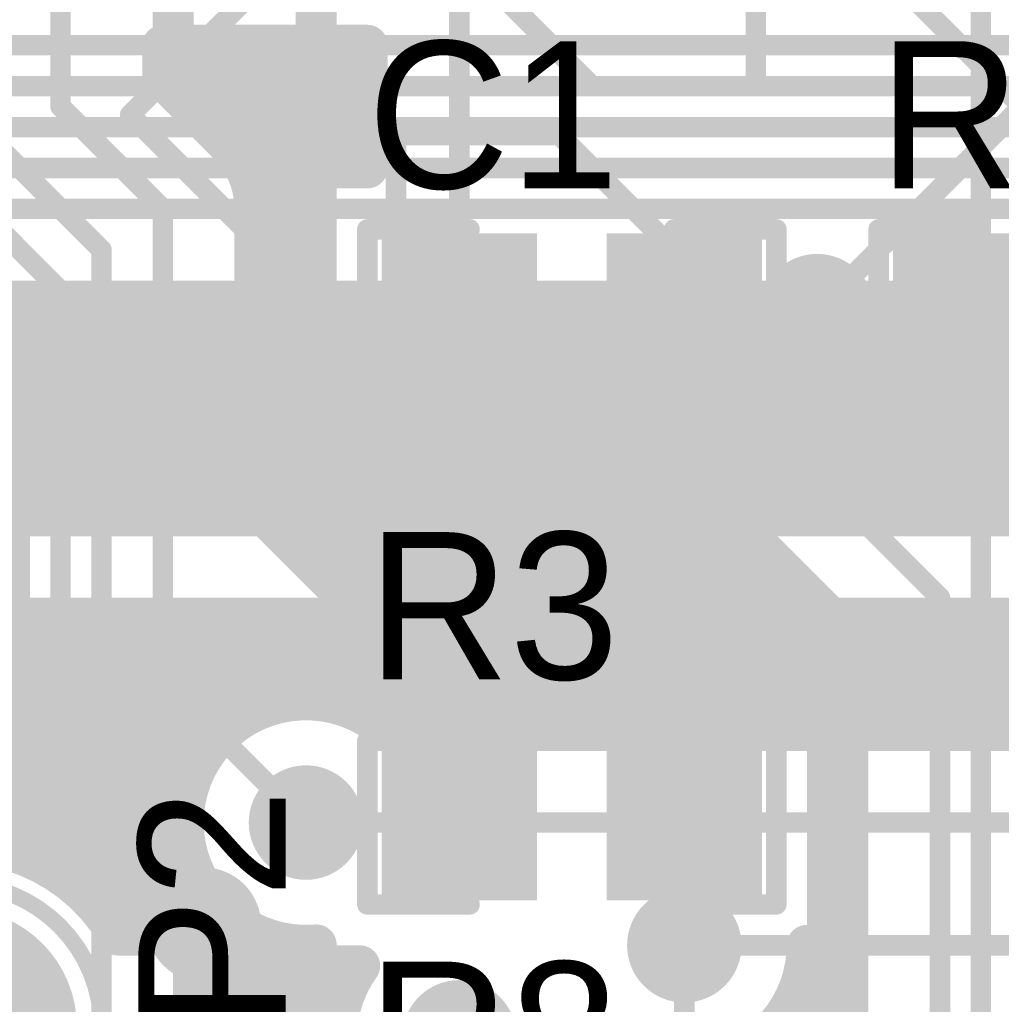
# Model space of a CAD drawing. Extents: x 9.47 to 11.2, y 3.36 to 4.75.
# Tile 37 of 50: x 10.41 to 10.66, y 3.89 to 4.13. Entities that reach past the tile are written whole.
import ezdxf

# ---------------------------------------------------------------- set-up
doc = ezdxf.new("R2010")
doc.units = 0
doc.layers.get('0').update_dxf_attribs({"linetype": 'CONTINUOUS'})
for name, color, linetype in [('BOTTOMLAYER', 5, 'CONTINUOUS'), ('BOTTOMOVERLAY', 54, 'CONTINUOUS'), ('BOTTOMSOLDER', 6, 'CONTINUOUS'), ('MULTILAYER', 9, 'CONTINUOUS'), ('TOPLAYER', 1, 'CONTINUOUS'), ('TOPOVERLAY', 2, 'CONTINUOUS'), ('TOPPASTE', 8, 'CONTINUOUS'), ('TOPSOLDER', 216, 'CONTINUOUS')]:
    doc.layers.add(name, color=color, linetype=linetype)

# ---------------------------------------------------------------- blocks, each defined once
blk = doc.blocks.new('0603C_1')
at = {"layer": 'TOPLAYER'}
for points in [[(-0.0125, 0.015), (-0.0425, 0.015), (-0.0125, -0.015), (-0.0425, -0.015)], [(0.0425, 0.015), (0.0125, 0.015), (0.0425, -0.015), (0.0125, -0.015)]]:
    blk.add_solid(points, dxfattribs=at)
at = {"layer": 'TOPOVERLAY', "const_width": 0.005}
for points in [[(-0.025, 0.02), (-0.05, 0.02)], [(-0.05, 0.02), (-0.05, -0.02)], [(0.05, 0.02), (0.025, 0.02)], [(0.05, 0.02), (0.05, -0.02)], [(-0.025, -0.02), (-0.05, -0.02)], [(0.05, -0.02), (0.025, -0.02)]]:
    blk.add_lwpolyline(points, dxfattribs=at)
at = {"layer": 'TOPOVERLAY', "const_width": 0.0025}
for points in [[(-0.05125, 0.02, 1), (-0.04875, 0.02, 1)], [(-0.05125, 0.02, 1), (-0.04875, 0.02, 1)], [(-0.02625, 0.02, 1), (-0.02375, 0.02, 1)], [(0.02375, 0.02, 1), (0.02625, 0.02, 1)], [(0.04875, 0.02, 1), (0.05125, 0.02, 1)], [(0.04875, 0.02, 1), (0.05125, 0.02, 1)], [(-0.05125, -0.02, 1), (-0.04875, -0.02, 1)], [(-0.05125, -0.02, 1), (-0.04875, -0.02, 1)], [(-0.02625, -0.02, 1), (-0.02375, -0.02, 1)], [(0.02375, -0.02, 1), (0.02625, -0.02, 1)], [(0.04875, -0.02, 1), (0.05125, -0.02, 1)], [(0.04875, -0.02, 1), (0.05125, -0.02, 1)]]:
    blk.add_lwpolyline(points, format="xyb", close=True, dxfattribs=at)
at = {"layer": 'TOPPASTE'}
for points in [[(-0.0125, 0.015), (-0.0425, 0.015), (-0.0125, -0.015), (-0.0425, -0.015)], [(0.0425, 0.015), (0.0125, 0.015), (0.0425, -0.015), (0.0125, -0.015)]]:
    blk.add_solid(points, dxfattribs=at)
at = {"layer": 'TOPSOLDER'}
for points in [[(-0.0085, 0.019), (-0.0465, 0.019), (-0.0085, -0.019), (-0.0465, -0.019)], [(0.0465, 0.019), (0.0085, 0.019), (0.0465, -0.019), (0.0085, -0.019)]]:
    blk.add_solid(points, dxfattribs=at)
blk = doc.blocks.new('0603R_17')
at = {"layer": 'TOPLAYER'}
for points in [[(-0.0125, 0.015), (-0.0425, 0.015), (-0.0125, -0.015), (-0.0425, -0.015)], [(0.0425, 0.015), (0.0125, 0.015), (0.0425, -0.015), (0.0125, -0.015)]]:
    blk.add_solid(points, dxfattribs=at)
at = {"layer": 'TOPOVERLAY', "const_width": 0.005}
for points in [[(-0.05, 0.02), (-0.05, -0.02)], [(-0.025, 0.02), (-0.05, 0.02)], [(0.05, 0.02), (0.025, 0.02)], [(0.05, 0.02), (0.05, -0.02)], [(-0.025, -0.02), (-0.05, -0.02)], [(0.05, -0.02), (0.025, -0.02)]]:
    blk.add_lwpolyline(points, dxfattribs=at)
at = {"layer": 'TOPOVERLAY', "const_width": 0.0025}
for points in [[(-0.05125, 0.02, 1), (-0.04875, 0.02, 1)], [(-0.05125, 0.02, 1), (-0.04875, 0.02, 1)], [(-0.02625, 0.02, 1), (-0.02375, 0.02, 1)], [(0.02375, 0.02, 1), (0.02625, 0.02, 1)], [(0.04875, 0.02, 1), (0.05125, 0.02, 1)], [(0.04875, 0.02, 1), (0.05125, 0.02, 1)], [(-0.05125, -0.02, 1), (-0.04875, -0.02, 1)], [(-0.05125, -0.02, 1), (-0.04875, -0.02, 1)], [(-0.02625, -0.02, 1), (-0.02375, -0.02, 1)], [(0.02375, -0.02, 1), (0.02625, -0.02, 1)], [(0.04875, -0.02, 1), (0.05125, -0.02, 1)], [(0.04875, -0.02, 1), (0.05125, -0.02, 1)]]:
    blk.add_lwpolyline(points, format="xyb", close=True, dxfattribs=at)
at = {"layer": 'TOPPASTE'}
for points in [[(-0.0125, 0.015), (-0.0425, 0.015), (-0.0125, -0.015), (-0.0425, -0.015)], [(0.0425, 0.015), (0.0125, 0.015), (0.0425, -0.015), (0.0125, -0.015)]]:
    blk.add_solid(points, dxfattribs=at)
at = {"layer": 'TOPSOLDER'}
for points in [[(-0.0085, 0.019), (-0.0465, 0.019), (-0.0085, -0.019), (-0.0465, -0.019)], [(0.0465, 0.019), (0.0085, 0.019), (0.0465, -0.019), (0.0085, -0.019)]]:
    blk.add_solid(points, dxfattribs=at)
blk = doc.blocks.new('0603R_30')
at = {"layer": 'TOPLAYER'}
for points in [[(-0.0125, 0.015), (-0.0425, 0.015), (-0.0125, -0.015), (-0.0425, -0.015)], [(0.0425, 0.015), (0.0125, 0.015), (0.0425, -0.015), (0.0125, -0.015)]]:
    blk.add_solid(points, dxfattribs=at)
at = {"layer": 'TOPOVERLAY', "const_width": 0.005}
for points in [[(-0.05, 0.02), (-0.05, -0.02)], [(-0.025, 0.02), (-0.05, 0.02)], [(0.05, 0.02), (0.025, 0.02)], [(0.05, 0.02), (0.05, -0.02)], [(-0.025, -0.02), (-0.05, -0.02)], [(0.05, -0.02), (0.025, -0.02)]]:
    blk.add_lwpolyline(points, dxfattribs=at)
at = {"layer": 'TOPOVERLAY', "const_width": 0.0025}
for points in [[(-0.05125, 0.02, 1), (-0.04875, 0.02, 1)], [(-0.05125, 0.02, 1), (-0.04875, 0.02, 1)], [(-0.02625, 0.02, 1), (-0.02375, 0.02, 1)], [(0.02375, 0.02, 1), (0.02625, 0.02, 1)], [(0.04875, 0.02, 1), (0.05125, 0.02, 1)], [(0.04875, 0.02, 1), (0.05125, 0.02, 1)], [(-0.05125, -0.02, 1), (-0.04875, -0.02, 1)], [(-0.05125, -0.02, 1), (-0.04875, -0.02, 1)], [(-0.02625, -0.02, 1), (-0.02375, -0.02, 1)], [(0.02375, -0.02, 1), (0.02625, -0.02, 1)], [(0.04875, -0.02, 1), (0.05125, -0.02, 1)], [(0.04875, -0.02, 1), (0.05125, -0.02, 1)]]:
    blk.add_lwpolyline(points, format="xyb", close=True, dxfattribs=at)
at = {"layer": 'TOPPASTE'}
for points in [[(-0.0125, 0.015), (-0.0425, 0.015), (-0.0125, -0.015), (-0.0425, -0.015)], [(0.0425, 0.015), (0.0125, 0.015), (0.0425, -0.015), (0.0125, -0.015)]]:
    blk.add_solid(points, dxfattribs=at)
at = {"layer": 'TOPSOLDER'}
for points in [[(-0.0085, 0.019), (-0.0465, 0.019), (-0.0085, -0.019), (-0.0465, -0.019)], [(0.0465, 0.019), (0.0085, 0.019), (0.0465, -0.019), (0.0085, -0.019)]]:
    blk.add_solid(points, dxfattribs=at)
blk = doc.blocks.new('TP_47')
at = {"layer": 'BOTTOMSOLDER', "const_width": 0.029}
blk.add_lwpolyline([(-0.0145, 0, 1), (0.0145, 0, 1)], format="xyb", close=True, dxfattribs=at)
at = {"layer": 'MULTILAYER', "const_width": 0.025}
blk.add_lwpolyline([(-0.0125, 0, 1), (0.0125, 0, 1)], format="xyb", close=True, dxfattribs=at)
at = {"layer": 'TOPOVERLAY'}
for points, const_width in [([(0.035, 0, 1), (-0.035, 0, 1)], 0.004), ([(-0.036, 0, 1), (-0.034, 0, 1)], 0.002), ([(0.034, 0, 1), (0.036, 0, 1)], 0.002)]:
    blk.add_lwpolyline(points, format="xyb", close=True, dxfattribs=dict(at, const_width=const_width))
at = {"layer": 'TOPSOLDER', "const_width": 0.029}
blk.add_lwpolyline([(-0.0145, 0, 1), (0.0145, 0, 1)], format="xyb", close=True, dxfattribs=at)

msp = doc.modelspace()

# ---------------------------------------------------------------- linework, layer by layer
at = {"layer": 'BOTTOMLAYER'}
for points, const_width in [([(10.285, 4.125), (10.92, 4.125)], 0.005), ([(10.305, 4.115), (10.93, 4.115)], 0.005), ([(10.32, 4.105), (10.94, 4.105)], 0.005), ([(10.335, 4.095), (10.95, 4.095)], 0.005), ([(10.35, 4.085), (10.965, 4.085)], 0.005), ([(10.3775, 4.0625), (10.965, 4.0625)], 0.01), ([(10.41, 4.01), (10.41, 4.0625)], 0.01), ([(10.42, 4.01), (10.42, 4.0625)], 0.01), ([(10.43, 4.01), (10.43, 4.0625)], 0.01), ([(10.44, 4.01), (10.44, 4.0625)], 0.01), ([(10.45, 4.01), (10.45, 4.0625)], 0.01), ([(10.46, 4.01), (10.46, 4.0625)], 0.01), ([(10.47, 4.01), (10.47, 4.0625)], 0.01), ([(10.48, 4.01), (10.48, 4.0625)], 0.01), ([(10.49, 4.01), (10.49, 4.0625)], 0.01), ([(10.5, 4.01), (10.5, 4.0625)], 0.01), ([(10.51, 4.01), (10.51, 4.0625)], 0.01), ([(10.52, 4.01), (10.52, 4.0625)], 0.01), ([(10.53, 4.01), (10.53, 4.0625)], 0.01), ([(10.54, 4.01), (10.54, 4.0625)], 0.01), ([(10.55, 4.01), (10.55, 4.0625)], 0.01), ([(10.56, 4.01), (10.56, 4.0625)], 0.01), ([(10.57, 4.01), (10.57, 4.0625)], 0.01), ([(10.58, 4.01), (10.58, 4.0625)], 0.01), ([(10.59, 4.01), (10.59, 4.0625)], 0.01), ([(10.6, 4.01), (10.6, 4.0625)], 0.01), ([(10.61, 4.01), (10.61, 4.0625)], 0.01), ([(10.62, 4.01), (10.62, 4.0625)], 0.01), ([(10.63, 4.01), (10.63, 4.0625)], 0.01), ([(10.64, 4.01), (10.64, 4.0625)], 0.01), ([(10.65, 4.01), (10.65, 4.0625)], 0.01), ([(10.66, 4.01), (10.66, 4.0625)], 0.01), ([(10.375, 4.06), (11.05, 4.06)], 0.01), ([(10.365, 4.05), (11.02, 4.05)], 0.01), ([(10.355, 4.04), (11.01, 4.04)], 0.01), ([(10.345, 4.03), (11.004174, 4.03)], 0.01), ([(10.335, 4.02), (11.00101, 4.02)], 0.01), ([(10.4, 4.01), (10.958417, 4.01)], 0.01), ([(10.4, 4.01), (10.958417, 4.01)], 0.01), ([(10.291678, 3.866322), (10.410355, 3.985)], 0.01), ([(10.41, 3.928875), (10.41, 3.984645)], 0.01), ([(10.410355, 3.985), (10.958417, 3.985)], 0.01), ([(10.42, 3.925311), (10.42, 3.985)], 0.01), ([(10.43, 3.918541), (10.43, 3.985)], 0.01), ([(10.44, 3.9075), (10.44, 3.985)], 0.01), ([(10.45, 3.9075), (10.45, 3.985)], 0.01), ([(10.46, 3.951583), (10.46, 3.985)], 0.01), ([(10.47, 3.960981), (10.47, 3.985)], 0.01), ([(10.48, 3.96458), (10.48, 3.985)], 0.01), ([(10.49, 3.96458), (10.49, 3.985)], 0.01), ([(10.5, 3.960981), (10.5, 3.985)], 0.01), ([(10.51, 3.9575), (10.51, 3.985)], 0.01), ([(10.52, 3.9575), (10.52, 3.985)], 0.01), ([(10.53, 3.9575), (10.53, 3.985)], 0.01), ([(10.54, 3.9575), (10.54, 3.985)], 0.01), ([(10.55, 3.9575), (10.55, 3.985)], 0.01), ([(10.56, 3.9575), (10.56, 3.985)], 0.01), ([(10.57, 3.9575), (10.57, 3.985)], 0.01), ([(10.58, 3.9575), (10.58, 3.985)], 0.01), ([(10.59, 3.9575), (10.59, 3.985)], 0.01), ([(10.6, 3.9575), (10.6, 3.985)], 0.01), ([(10.61, 3.9575), (10.61, 3.985)], 0.01), ([(10.62, 3.9575), (10.62, 3.985)], 0.01), ([(10.63, 3.9575), (10.63, 3.985)], 0.01), ([(10.64, 3.9575), (10.64, 3.985)], 0.01), ([(10.65, 3.9575), (10.65, 3.985)], 0.01), ([(10.66, 3.9575), (10.66, 3.985)], 0.01), ([(10.405355, 3.98), (10.98818, 3.98)], 0.01), ([(10.395355, 3.97), (10.97818, 3.97)], 0.01), ([(10.385355, 3.96), (10.468417, 3.96)], 0.01), ([(10.501583, 3.96), (10.96818, 3.96)], 0.01), ([(10.504843, 3.9575), (10.675, 3.9575)], 0.01), ([(10.375355, 3.95), (10.459019, 3.95)], 0.01), ([(10.365355, 3.94), (10.45542, 3.94)], 0.01), ([(10.485, 3.935), (10.675, 3.935)], 0.005), ([(10.4, 3.93), (10.45542, 3.93)], 0.01), ([(10.428284, 3.92), (10.459019, 3.92)], 0.01), ([(10.46, 3.9075), (10.46, 3.918417)], 0.01), ([(10.437417, 3.91), (10.468417, 3.91)], 0.01), ([(10.438971, 3.9075), (10.47301, 3.9075)], 0.01), ([(10.5775, 3.905), (10.67, 3.905)], 0.005)]:
    msp.add_lwpolyline(points, dxfattribs=dict(at, const_width=const_width))
for points, const_width in [([(10.4075, 4.0625, 1), (10.4125, 4.0625, 1)], 0.005), ([(10.4175, 4.0625, 1), (10.4225, 4.0625, 1)], 0.005), ([(10.4275, 4.0625, 1), (10.4325, 4.0625, 1)], 0.005), ([(10.4375, 4.0625, 1), (10.4425, 4.0625, 1)], 0.005), ([(10.4475, 4.0625, 1), (10.4525, 4.0625, 1)], 0.005), ([(10.4575, 4.0625, 1), (10.4625, 4.0625, 1)], 0.005), ([(10.4675, 4.0625, 1), (10.4725, 4.0625, 1)], 0.005), ([(10.4775, 4.0625, 1), (10.4825, 4.0625, 1)], 0.005), ([(10.4875, 4.0625, 1), (10.4925, 4.0625, 1)], 0.005), ([(10.4975, 4.0625, 1), (10.5025, 4.0625, 1)], 0.005), ([(10.5075, 4.0625, 1), (10.5125, 4.0625, 1)], 0.005), ([(10.5175, 4.0625, 1), (10.5225, 4.0625, 1)], 0.005), ([(10.5275, 4.0625, 1), (10.5325, 4.0625, 1)], 0.005), ([(10.5375, 4.0625, 1), (10.5425, 4.0625, 1)], 0.005), ([(10.5475, 4.0625, 1), (10.5525, 4.0625, 1)], 0.005), ([(10.5575, 4.0625, 1), (10.5625, 4.0625, 1)], 0.005), ([(10.5675, 4.0625, 1), (10.5725, 4.0625, 1)], 0.005), ([(10.5775, 4.0625, 1), (10.5825, 4.0625, 1)], 0.005), ([(10.5875, 4.0625, 1), (10.5925, 4.0625, 1)], 0.005), ([(10.5975, 4.0625, 1), (10.6025, 4.0625, 1)], 0.005), ([(10.6075, 4.0625, 1), (10.6125, 4.0625, 1)], 0.005), ([(10.6175, 4.0625, 1), (10.6225, 4.0625, 1)], 0.005), ([(10.6275, 4.0625, 1), (10.6325, 4.0625, 1)], 0.005), ([(10.6375, 4.0625, 1), (10.6425, 4.0625, 1)], 0.005), ([(10.6475, 4.0625, 1), (10.6525, 4.0625, 1)], 0.005), ([(10.6575, 4.0625, 1), (10.6625, 4.0625, 1)], 0.005), ([(10.4075, 4.01, 1), (10.4125, 4.01, 1)], 0.005), ([(10.4175, 4.01, 1), (10.4225, 4.01, 1)], 0.005), ([(10.4275, 4.01, 1), (10.4325, 4.01, 1)], 0.005), ([(10.4375, 4.01, 1), (10.4425, 4.01, 1)], 0.005), ([(10.4475, 4.01, 1), (10.4525, 4.01, 1)], 0.005), ([(10.4575, 4.01, 1), (10.4625, 4.01, 1)], 0.005), ([(10.4675, 4.01, 1), (10.4725, 4.01, 1)], 0.005), ([(10.4775, 4.01, 1), (10.4825, 4.01, 1)], 0.005), ([(10.4875, 4.01, 1), (10.4925, 4.01, 1)], 0.005), ([(10.4975, 4.01, 1), (10.5025, 4.01, 1)], 0.005), ([(10.5075, 4.01, 1), (10.5125, 4.01, 1)], 0.005), ([(10.5175, 4.01, 1), (10.5225, 4.01, 1)], 0.005), ([(10.5275, 4.01, 1), (10.5325, 4.01, 1)], 0.005), ([(10.5375, 4.01, 1), (10.5425, 4.01, 1)], 0.005), ([(10.5475, 4.01, 1), (10.5525, 4.01, 1)], 0.005), ([(10.5575, 4.01, 1), (10.5625, 4.01, 1)], 0.005), ([(10.5675, 4.01, 1), (10.5725, 4.01, 1)], 0.005), ([(10.5775, 4.01, 1), (10.5825, 4.01, 1)], 0.005), ([(10.5875, 4.01, 1), (10.5925, 4.01, 1)], 0.005), ([(10.5975, 4.01, 1), (10.6025, 4.01, 1)], 0.005), ([(10.6075, 4.01, 1), (10.6125, 4.01, 1)], 0.005), ([(10.6175, 4.01, 1), (10.6225, 4.01, 1)], 0.005), ([(10.6275, 4.01, 1), (10.6325, 4.01, 1)], 0.005), ([(10.6375, 4.01, 1), (10.6425, 4.01, 1)], 0.005), ([(10.6475, 4.01, 1), (10.6525, 4.01, 1)], 0.005), ([(10.6575, 4.01, 1), (10.6625, 4.01, 1)], 0.005), ([(10.4075, 3.984645, 1), (10.4125, 3.984645, 1)], 0.005), ([(10.407855, 3.985, 1), (10.412855, 3.985, 1)], 0.005), ([(10.407855, 3.985, 1), (10.412855, 3.985, 1)], 0.005), ([(10.4175, 3.985, 1), (10.4225, 3.985, 1)], 0.005), ([(10.4275, 3.985, 1), (10.4325, 3.985, 1)], 0.005), ([(10.4375, 3.985, 1), (10.4425, 3.985, 1)], 0.005), ([(10.4475, 3.985, 1), (10.4525, 3.985, 1)], 0.005), ([(10.4575, 3.985, 1), (10.4625, 3.985, 1)], 0.005), ([(10.4675, 3.985, 1), (10.4725, 3.985, 1)], 0.005), ([(10.4775, 3.985, 1), (10.4825, 3.985, 1)], 0.005), ([(10.4875, 3.985, 1), (10.4925, 3.985, 1)], 0.005), ([(10.4975, 3.985, 1), (10.5025, 3.985, 1)], 0.005), ([(10.5075, 3.985, 1), (10.5125, 3.985, 1)], 0.005), ([(10.5175, 3.985, 1), (10.5225, 3.985, 1)], 0.005), ([(10.5275, 3.985, 1), (10.5325, 3.985, 1)], 0.005), ([(10.5375, 3.985, 1), (10.5425, 3.985, 1)], 0.005), ([(10.5475, 3.985, 1), (10.5525, 3.985, 1)], 0.005), ([(10.5575, 3.985, 1), (10.5625, 3.985, 1)], 0.005), ([(10.5675, 3.985, 1), (10.5725, 3.985, 1)], 0.005), ([(10.5775, 3.985, 1), (10.5825, 3.985, 1)], 0.005), ([(10.5875, 3.985, 1), (10.5925, 3.985, 1)], 0.005), ([(10.5975, 3.985, 1), (10.6025, 3.985, 1)], 0.005), ([(10.6075, 3.985, 1), (10.6125, 3.985, 1)], 0.005), ([(10.6175, 3.985, 1), (10.6225, 3.985, 1)], 0.005), ([(10.6275, 3.985, 1), (10.6325, 3.985, 1)], 0.005), ([(10.6375, 3.985, 1), (10.6425, 3.985, 1)], 0.005), ([(10.6475, 3.985, 1), (10.6525, 3.985, 1)], 0.005), ([(10.6575, 3.985, 1), (10.6625, 3.985, 1)], 0.005), ([(10.4775, 3.96458, 1), (10.4825, 3.96458, 1)], 0.005), ([(10.4875, 3.96458, 1), (10.4925, 3.96458, 1)], 0.005), ([(10.465917, 3.96, 1), (10.470917, 3.96, 1)], 0.005), ([(10.4675, 3.960981, 1), (10.4725, 3.960981, 1)], 0.005), ([(10.4975, 3.960981, 1), (10.5025, 3.960981, 1)], 0.005), ([(10.499083, 3.96, 1), (10.504083, 3.96, 1)], 0.005), ([(10.502343, 3.9575, 1), (10.507343, 3.9575, 1)], 0.005), ([(10.502343, 3.9575, 1), (10.507343, 3.9575, 1)], 0.005), ([(10.5075, 3.9575, 1), (10.5125, 3.9575, 1)], 0.005), ([(10.5175, 3.9575, 1), (10.5225, 3.9575, 1)], 0.005), ([(10.5275, 3.9575, 1), (10.5325, 3.9575, 1)], 0.005), ([(10.5375, 3.9575, 1), (10.5425, 3.9575, 1)], 0.005), ([(10.5475, 3.9575, 1), (10.5525, 3.9575, 1)], 0.005), ([(10.5575, 3.9575, 1), (10.5625, 3.9575, 1)], 0.005), ([(10.5675, 3.9575, 1), (10.5725, 3.9575, 1)], 0.005), ([(10.5775, 3.9575, 1), (10.5825, 3.9575, 1)], 0.005), ([(10.5875, 3.9575, 1), (10.5925, 3.9575, 1)], 0.005), ([(10.5975, 3.9575, 1), (10.6025, 3.9575, 1)], 0.005), ([(10.6075, 3.9575, 1), (10.6125, 3.9575, 1)], 0.005), ([(10.6175, 3.9575, 1), (10.6225, 3.9575, 1)], 0.005), ([(10.6275, 3.9575, 1), (10.6325, 3.9575, 1)], 0.005), ([(10.6375, 3.9575, 1), (10.6425, 3.9575, 1)], 0.005), ([(10.6475, 3.9575, 1), (10.6525, 3.9575, 1)], 0.005), ([(10.6575, 3.9575, 1), (10.6625, 3.9575, 1)], 0.005), ([(10.456519, 3.95, 1), (10.461519, 3.95, 1)], 0.005), ([(10.4575, 3.951583, 1), (10.4625, 3.951583, 1)], 0.005), ([(10.45292, 3.94, 1), (10.45792, 3.94, 1)], 0.005), ([(10.48375, 3.935, 1), (10.48625, 3.935, 1)], 0.0025), ([(10.45292, 3.93, 1), (10.45792, 3.93, 1)], 0.005), ([(10.4075, 3.928875, 1), (10.4125, 3.928875, 1)], 0.005), ([(10.4175, 3.925311, 1), (10.4225, 3.925311, 1)], 0.005), ([(10.425784, 3.92, 1), (10.430784, 3.92, 1)], 0.005), ([(10.4275, 3.918541, 1), (10.4325, 3.918541, 1)], 0.005), ([(10.456519, 3.92, 1), (10.461519, 3.92, 1)], 0.005), ([(10.4575, 3.918417, 1), (10.4625, 3.918417, 1)], 0.005), ([(10.434917, 3.91, 1), (10.439917, 3.91, 1)], 0.005), ([(10.465917, 3.91, 1), (10.470917, 3.91, 1)], 0.005), ([(10.436471, 3.9075, 1), (10.441471, 3.9075, 1)], 0.005), ([(10.436471, 3.9075, 1), (10.441471, 3.9075, 1)], 0.005), ([(10.4375, 3.9075, 1), (10.4425, 3.9075, 1)], 0.005), ([(10.4475, 3.9075, 1), (10.4525, 3.9075, 1)], 0.005), ([(10.4575, 3.9075, 1), (10.4625, 3.9075, 1)], 0.005), ([(10.47051, 3.9075, 1), (10.47551, 3.9075, 1)], 0.005), ([(10.47051, 3.9075, 1), (10.47551, 3.9075, 1)], 0.005), ([(10.57625, 3.905, 1), (10.57875, 3.905, 1)], 0.0025)]:
    msp.add_lwpolyline(points, format="xyb", close=True, dxfattribs=dict(at, const_width=const_width))
at = {"layer": 'BOTTOMLAYER', "const_width": 0.01}
for points in [[(10.47301, 3.9075, -1.169332), (10.504843, 3.9575)], [(10.355, 3.885, -0.767327), (10.438971, 3.9075)]]:
    msp.add_lwpolyline(points, format="xyb", dxfattribs=at)
at = {"layer": 'BOTTOMOVERLAY', "const_width": 0.005}
for points in [[(10.442, 4.108), (10.502, 4.168)], [(10.502, 4.168), (10.555, 4.115)], [(10.607, 4.163), (10.66, 4.11)], [(10.595, 4.115), (10.595, 4.155)], [(10.555, 4.115), (10.595, 4.115)], [(10.6, 4.05), (10.66, 4.11)], [(10.442, 4.108), (10.495, 4.055)], [(10.507, 4.103), (10.547, 4.103)], [(10.507, 4.063), (10.507, 4.103)], [(10.547, 4.103), (10.6, 4.05)], [(10.402, 4.068), (10.455, 4.015)], [(10.507, 4.063), (10.56, 4.01)], [(10.65, 4.06), (10.7, 4.06)], [(10.65, 4.01), (10.65, 4.06)], [(10.495, 4.015), (10.495, 4.055)], [(10.455, 4.015), (10.495, 4.015)], [(10.56, 4.01), (10.65, 4.01)]]:
    msp.add_lwpolyline(points, dxfattribs=at)
at = {"layer": 'BOTTOMOVERLAY', "const_width": 0.0025}
for points in [[(10.55375, 4.115, 1), (10.55625, 4.115, 1)], [(10.55375, 4.115, 1), (10.55625, 4.115, 1)], [(10.59375, 4.115, 1), (10.59625, 4.115, 1)], [(10.59375, 4.115, 1), (10.59625, 4.115, 1)], [(10.44075, 4.108, 1), (10.44325, 4.108, 1)], [(10.44075, 4.108, 1), (10.44325, 4.108, 1)], [(10.50575, 4.103, 1), (10.50825, 4.103, 1)], [(10.50575, 4.103, 1), (10.50825, 4.103, 1)], [(10.54575, 4.103, 1), (10.54825, 4.103, 1)], [(10.54575, 4.103, 1), (10.54825, 4.103, 1)], [(10.50575, 4.063, 1), (10.50825, 4.063, 1)], [(10.50575, 4.063, 1), (10.50825, 4.063, 1)], [(10.64875, 4.06, 1), (10.65125, 4.06, 1)], [(10.64875, 4.06, 1), (10.65125, 4.06, 1)], [(10.49375, 4.055, 1), (10.49625, 4.055, 1)], [(10.49375, 4.055, 1), (10.49625, 4.055, 1)], [(10.59875, 4.05, 1), (10.60125, 4.05, 1)], [(10.59875, 4.05, 1), (10.60125, 4.05, 1)], [(10.45375, 4.015, 1), (10.45625, 4.015, 1)], [(10.45375, 4.015, 1), (10.45625, 4.015, 1)], [(10.49375, 4.015, 1), (10.49625, 4.015, 1)], [(10.49375, 4.015, 1), (10.49625, 4.015, 1)], [(10.55875, 4.01, 1), (10.56125, 4.01, 1)], [(10.55875, 4.01, 1), (10.56125, 4.01, 1)], [(10.64875, 4.01, 1), (10.65125, 4.01, 1)], [(10.64875, 4.01, 1), (10.65125, 4.01, 1)]]:
    msp.add_lwpolyline(points, format="xyb", close=True, dxfattribs=at)
at = {"layer": 'BOTTOMSOLDER', "const_width": 0.014}
for points in [[(10.603, 4.06, 1), (10.617, 4.06, 1)], [(10.473, 4.055, 1), (10.487, 4.055, 1)], [(10.473, 4.02, 1), (10.487, 4.02, 1)], [(10.478, 3.935, 1), (10.492, 3.935, 1)], [(10.453, 3.91, 1), (10.467, 3.91, 1)], [(10.5705, 3.905, 1), (10.5845, 3.905, 1)], [(10.5155, 3.8825, 1), (10.5295, 3.8825, 1)]]:
    msp.add_lwpolyline(points, format="xyb", close=True, dxfattribs=at)
at = {"layer": 'TOPLAYER'}
for points, const_width in [([(10.5225, 4.0375), (10.5225, 4.26)], 0.005), ([(10.65, 3.86), (10.65, 4.2575)], 0.005), ([(10.4875, 4.125), (10.4875, 4.195)], 0.01), ([(10.4875, 4.125), (10.4875, 4.195)], 0.01), ([(10.425, 4.11), (10.425, 4.185)], 0.005), ([(10.4525, 4.13), (10.4525, 4.16)], 0.01), ([(10.37, 4.14), (10.435, 4.075)], 0.005), ([(10.355, 4.135), (10.425, 4.065)], 0.005), ([(10.345, 4.130858), (10.415, 4.060858)], 0.005), ([(10.45, 4.125), (10.4875, 4.125)], 0.01), ([(10.45, 4.11682), (10.45, 4.125)], 0.01), ([(10.45, 4.11682), (10.45, 4.125)], 0.01), ([(10.46, 4.10682), (10.46, 4.125)], 0.01), ([(10.47, 4.095308), (10.47, 4.125)], 0.01), ([(10.48, 4.005), (10.48, 4.125)], 0.01), ([(10.4875, 4.125), (10.5, 4.125)], 0.01), ([(10.49, 4.095), (10.49, 4.125)], 0.01), ([(10.5, 4.095), (10.5, 4.125)], 0.01), ([(10.5, 4.095), (10.5, 4.125)], 0.01), ([(10.45, 4.12), (10.5, 4.12)], 0.01), ([(10.45, 4.11682), (10.465901, 4.100919)], 0.01), ([(10.45682, 4.11), (10.5, 4.11)], 0.01), ([(10.425, 4.11), (10.45, 4.085)], 0.005), ([(10.466771, 4.1), (10.5, 4.1)], 0.01), ([(10.4875, 4.095), (10.5, 4.095)], 0.01), ([(10.4875, 4.025), (10.4875, 4.095)], 0.01), ([(10.471937, 4.09), (10.4875, 4.09)], 0.01), ([(10.4725, 4.0125), (10.4725, 4.085)], 0.01), ([(10.45, 3.97), (10.45, 4.085)], 0.005), ([(10.4725, 4.08), (10.4875, 4.08)], 0.01), ([(10.435, 3.72), (10.435, 4.075)], 0.005), ([(10.4725, 4.07), (10.4875, 4.07)], 0.01), ([(10.425, 3.96), (10.425, 4.065)], 0.005), ([(10.4725, 4.06), (10.4875, 4.06)], 0.01), ([(10.415, 3.965), (10.415, 4.060858)], 0.005), ([(10.5775, 4.06), (10.61, 4.06)], 0.008), ([(10.4725, 4.05), (10.4875, 4.05)], 0.01), ([(10.4725, 4.04), (10.4875, 4.04)], 0.01), ([(10.5225, 4.0375), (10.53, 4.03)], 0.005), ([(10.4725, 4.03), (10.4875, 4.03)], 0.01), ([(10.53, 4.03), (10.6, 4.03)], 0.005), ([(10.6, 4.03), (10.64, 3.99)], 0.005), ([(10.4875, 4.025), (10.503792, 4.025)], 0.01), ([(10.49, 3.995), (10.49, 4.025)], 0.01), ([(10.5, 3.985), (10.5, 4.025)], 0.01), ([(10.506599, 4.021581), (10.514081, 4.014099)], 0.01), ([(10.4725, 4.02), (10.50818, 4.02)], 0.01), ([(10.51, 3.975), (10.51, 4.01818)], 0.01), ([(10.4725, 4.0125), (10.515, 3.97)], 0.01), ([(10.475, 4.01), (10.519692, 4.01)], 0.01), ([(10.52, 3.97), (10.52, 4.009844)], 0.01), ([(10.53, 4.0075), (10.59068, 4.0075)], 0.01), ([(10.53, 3.97), (10.53, 4.0075)], 0.01), ([(10.54, 3.97), (10.54, 4.0075)], 0.01), ([(10.55, 3.97), (10.55, 4.0075)], 0.01), ([(10.56, 3.97), (10.56, 4.0075)], 0.01), ([(10.57, 3.97), (10.57, 4.0075)], 0.01), ([(10.58, 3.97), (10.58, 4.0075)], 0.01), ([(10.59, 3.97), (10.59, 4.0075)], 0.01), ([(10.59068, 4.0075), (10.6175, 3.98068)], 0.01), ([(10.485, 4), (10.59818, 4)], 0.01), ([(10.6, 3.97), (10.6, 3.99818)], 0.01), ([(10.495, 3.99), (10.60818, 3.99)], 0.01), ([(10.61, 3.97), (10.61, 3.98818)], 0.01), ([(10.64, 3.845), (10.64, 3.99)], 0.005), ([(10.6175, 3.845), (10.6175, 3.98068)], 0.01), ([(10.505, 3.98), (10.6175, 3.98)], 0.01), ([(10.515, 3.97), (10.6125, 3.97)], 0.01), ([(10.515, 3.97), (10.5425, 3.97)], 0.01), ([(10.5425, 3.97), (10.5575, 3.97)], 0.01), ([(10.5425, 3.97), (10.5575, 3.97)], 0.01), ([(10.5575, 3.97), (10.6125, 3.97)], 0.01), ([(10.6125, 3.97), (10.6175, 3.97)], 0.01), ([(10.6125, 3.9), (10.6125, 3.97)], 0.01), ([(10.45, 3.97), (10.485, 3.935)], 0.005), ([(10.395, 3.945), (10.415, 3.965)], 0.005), ([(10.6125, 3.96), (10.6175, 3.96)], 0.01), ([(10.4, 3.935), (10.425, 3.96)], 0.005), ([(10.6125, 3.95), (10.6175, 3.95)], 0.01), ([(10.6125, 3.94), (10.6175, 3.94)], 0.01), ([(10.485, 3.935), (10.5225, 3.935)], 0.005), ([(10.5775, 3.835), (10.5775, 3.935)], 0.005), ([(10.6125, 3.93), (10.6175, 3.93)], 0.01), ([(10.4575, 3.72), (10.4575, 3.92301)], 0.01), ([(10.46, 3.6575), (10.46, 3.918417)], 0.01), ([(10.6125, 3.92), (10.6175, 3.92)], 0.01), ([(10.4575, 3.91), (10.468417, 3.91)], 0.01), ([(10.47, 3.6575), (10.47, 3.909019)], 0.01), ([(10.6125, 3.91), (10.6175, 3.91)], 0.01), ([(10.48, 3.6575), (10.48, 3.90542)], 0.01), ([(10.4875, 3.9), (10.4875, 3.905104)], 0.01), ([(10.4575, 3.9), (10.4875, 3.9)], 0.01), ([(10.4875, 3.9), (10.498133, 3.9)], 0.01), ([(10.4875, 3.9), (10.498133, 3.9)], 0.01), ([(10.49, 3.87), (10.49, 3.9)], 0.01), ([(10.60708, 3.9), (10.6125, 3.9)], 0.01), ([(10.60708, 3.9), (10.6125, 3.9)], 0.01), ([(10.61, 3.87), (10.61, 3.9)], 0.01), ([(10.6125, 3.9), (10.6175, 3.9)], 0.01), ([(10.4575, 3.89), (10.493453, 3.89)], 0.01), ([(10.603481, 3.89), (10.6175, 3.89)], 0.01)]:
    msp.add_lwpolyline(points, dxfattribs=dict(at, const_width=const_width))
for points, const_width in [([(10.45, 4.13, 1), (10.455, 4.13, 1)], 0.005), ([(10.4475, 4.125, 1), (10.4525, 4.125, 1)], 0.005), ([(10.4475, 4.125, 1), (10.4525, 4.125, 1)], 0.005), ([(10.4475, 4.125, 1), (10.4525, 4.125, 1)], 0.005), ([(10.4575, 4.125, 1), (10.4625, 4.125, 1)], 0.005), ([(10.4675, 4.125, 1), (10.4725, 4.125, 1)], 0.005), ([(10.4775, 4.125, 1), (10.4825, 4.125, 1)], 0.005), ([(10.485, 4.125, 1), (10.49, 4.125, 1)], 0.005), ([(10.485, 4.125, 1), (10.49, 4.125, 1)], 0.005), ([(10.485, 4.125, 1), (10.49, 4.125, 1)], 0.005), ([(10.485, 4.125, 1), (10.49, 4.125, 1)], 0.005), ([(10.4875, 4.125, 1), (10.4925, 4.125, 1)], 0.005), ([(10.4975, 4.125, 1), (10.5025, 4.125, 1)], 0.005), ([(10.4975, 4.125, 1), (10.5025, 4.125, 1)], 0.005), ([(10.4975, 4.125, 1), (10.5025, 4.125, 1)], 0.005), ([(10.4475, 4.12, 1), (10.4525, 4.12, 1)], 0.005), ([(10.4975, 4.12, 1), (10.5025, 4.12, 1)], 0.005), ([(10.4475, 4.11682, 1), (10.4525, 4.11682, 1)], 0.005), ([(10.4475, 4.11682, 1), (10.4525, 4.11682, 1)], 0.005), ([(10.4475, 4.11682, 1), (10.4525, 4.11682, 1)], 0.005), ([(10.45432, 4.11, 1), (10.45932, 4.11, 1)], 0.005), ([(10.4975, 4.11, 1), (10.5025, 4.11, 1)], 0.005), ([(10.42375, 4.11, 1), (10.42625, 4.11, 1)], 0.0025), ([(10.42375, 4.11, 1), (10.42625, 4.11, 1)], 0.0025), ([(10.4575, 4.10682, 1), (10.4625, 4.10682, 1)], 0.005), ([(10.463401, 4.100919, 1), (10.468401, 4.100919, 1)], 0.005), ([(10.46341, 4.10091, 1), (10.46841, 4.10091, 1)], 0.005), ([(10.463419, 4.100901, 1), (10.468419, 4.100901, 1)], 0.005), ([(10.46427, 4.1, 1), (10.469271, 4.1, 1)], 0.005), ([(10.4975, 4.1, 1), (10.5025, 4.1, 1)], 0.005), ([(10.4675, 4.095308, 1), (10.4725, 4.095308, 1)], 0.005), ([(10.485, 4.095, 1), (10.49, 4.095, 1)], 0.005), ([(10.485, 4.095, 1), (10.49, 4.095, 1)], 0.005), ([(10.4875, 4.095, 1), (10.4925, 4.095, 1)], 0.005), ([(10.4975, 4.095, 1), (10.5025, 4.095, 1)], 0.005), ([(10.4975, 4.095, 1), (10.5025, 4.095, 1)], 0.005), ([(10.4975, 4.095, 1), (10.5025, 4.095, 1)], 0.005), ([(10.469437, 4.09, 1), (10.474437, 4.09, 1)], 0.005), ([(10.485, 4.09, 1), (10.49, 4.09, 1)], 0.005), ([(10.47, 4.085, 1), (10.475, 4.085, 1)], 0.005), ([(10.47, 4.085, 1), (10.475, 4.085, 1)], 0.005), ([(10.47, 4.085, 1), (10.475, 4.085, 1)], 0.005), ([(10.44875, 4.085, 1), (10.45125, 4.085, 1)], 0.0025), ([(10.44875, 4.085, 1), (10.45125, 4.085, 1)], 0.0025), ([(10.47, 4.08, 1), (10.475, 4.08, 1)], 0.005), ([(10.485, 4.08, 1), (10.49, 4.08, 1)], 0.005), ([(10.43375, 4.075, 1), (10.43625, 4.075, 1)], 0.0025), ([(10.43375, 4.075, 1), (10.43625, 4.075, 1)], 0.0025), ([(10.47, 4.07, 1), (10.475, 4.07, 1)], 0.005), ([(10.485, 4.07, 1), (10.49, 4.07, 1)], 0.005), ([(10.42375, 4.065, 1), (10.42625, 4.065, 1)], 0.0025), ([(10.42375, 4.065, 1), (10.42625, 4.065, 1)], 0.0025), ([(10.47, 4.06, 1), (10.475, 4.06, 1)], 0.005), ([(10.485, 4.06, 1), (10.49, 4.06, 1)], 0.005), ([(10.41375, 4.060858, 1), (10.41625, 4.060858, 1)], 0.0025), ([(10.41375, 4.060858, 1), (10.41625, 4.060858, 1)], 0.0025), ([(10.5755, 4.06, 1), (10.5795, 4.06, 1)], 0.004), ([(10.608, 4.06, 1), (10.612, 4.06, 1)], 0.004), ([(10.47, 4.05, 1), (10.475, 4.05, 1)], 0.005), ([(10.485, 4.05, 1), (10.49, 4.05, 1)], 0.005), ([(10.47, 4.04, 1), (10.475, 4.04, 1)], 0.005), ([(10.485, 4.04, 1), (10.49, 4.04, 1)], 0.005), ([(10.52125, 4.0375, 1), (10.52375, 4.0375, 1)], 0.0025), ([(10.52125, 4.0375, 1), (10.52375, 4.0375, 1)], 0.0025), ([(10.47, 4.03, 1), (10.475, 4.03, 1)], 0.005), ([(10.485, 4.03, 1), (10.49, 4.03, 1)], 0.005), ([(10.52875, 4.03, 1), (10.53125, 4.03, 1)], 0.0025), ([(10.52875, 4.03, 1), (10.53125, 4.03, 1)], 0.0025), ([(10.59875, 4.03, 1), (10.60125, 4.03, 1)], 0.0025), ([(10.59875, 4.03, 1), (10.60125, 4.03, 1)], 0.0025), ([(10.485, 4.025, 1), (10.49, 4.025, 1)], 0.005), ([(10.485, 4.025, 1), (10.49, 4.025, 1)], 0.005), ([(10.4875, 4.025, 1), (10.4925, 4.025, 1)], 0.005), ([(10.4975, 4.025, 1), (10.5025, 4.025, 1)], 0.005), ([(10.501292, 4.025, 1), (10.506292, 4.025, 1)], 0.005), ([(10.501292, 4.025, 1), (10.506292, 4.025, 1)], 0.005), ([(10.501292, 4.025, 1), (10.506292, 4.025, 1)], 0.005), ([(10.504081, 4.021599, 1), (10.509081, 4.021599, 1)], 0.005), ([(10.50409, 4.02159, 1), (10.50909, 4.02159, 1)], 0.005), ([(10.504099, 4.021581, 1), (10.509099, 4.021581, 1)], 0.005), ([(10.47, 4.02, 1), (10.475, 4.02, 1)], 0.005), ([(10.50568, 4.02, 1), (10.51068, 4.02, 1)], 0.005), ([(10.5075, 4.01818, 1), (10.5125, 4.01818, 1)], 0.005), ([(10.47, 4.0125, 1), (10.475, 4.0125, 1)], 0.005), ([(10.47, 4.0125, 1), (10.475, 4.0125, 1)], 0.005), ([(10.511581, 4.014099, 1), (10.516581, 4.014099, 1)], 0.005), ([(10.51159, 4.01409, 1), (10.51659, 4.01409, 1)], 0.005), ([(10.511599, 4.014081, 1), (10.516599, 4.014081, 1)], 0.005), ([(10.4725, 4.01, 1), (10.4775, 4.01, 1)], 0.005), ([(10.517192, 4.01, 1), (10.522192, 4.01, 1)], 0.005), ([(10.5175, 4.009844, 1), (10.5225, 4.009844, 1)], 0.005), ([(10.5275, 4.0075, 1), (10.5325, 4.0075, 1)], 0.005), ([(10.5275, 4.0075, 1), (10.5325, 4.0075, 1)], 0.005), ([(10.5275, 4.0075, 1), (10.5325, 4.0075, 1)], 0.005), ([(10.5275, 4.0075, 1), (10.5325, 4.0075, 1)], 0.005), ([(10.5375, 4.0075, 1), (10.5425, 4.0075, 1)], 0.005), ([(10.5475, 4.0075, 1), (10.5525, 4.0075, 1)], 0.005), ([(10.5575, 4.0075, 1), (10.5625, 4.0075, 1)], 0.005), ([(10.5675, 4.0075, 1), (10.5725, 4.0075, 1)], 0.005), ([(10.5775, 4.0075, 1), (10.5825, 4.0075, 1)], 0.005), ([(10.5875, 4.0075, 1), (10.5925, 4.0075, 1)], 0.005), ([(10.58818, 4.0075, 1), (10.59318, 4.0075, 1)], 0.005), ([(10.58818, 4.0075, 1), (10.59318, 4.0075, 1)], 0.005), ([(10.4775, 4.005, 1), (10.4825, 4.005, 1)], 0.005), ([(10.4825, 4, 1), (10.4875, 4, 1)], 0.005), ([(10.59568, 4, 1), (10.60068, 4, 1)], 0.005), ([(10.5975, 3.99818, 1), (10.6025, 3.99818, 1)], 0.005), ([(10.4875, 3.995, 1), (10.4925, 3.995, 1)], 0.005), ([(10.4925, 3.99, 1), (10.4975, 3.99, 1)], 0.005), ([(10.60568, 3.99, 1), (10.61068, 3.99, 1)], 0.005), ([(10.6075, 3.98818, 1), (10.6125, 3.98818, 1)], 0.005), ([(10.63875, 3.99, 1), (10.64125, 3.99, 1)], 0.0025), ([(10.63875, 3.99, 1), (10.64125, 3.99, 1)], 0.0025), ([(10.4975, 3.985, 1), (10.5025, 3.985, 1)], 0.005), ([(10.615, 3.98068, 1), (10.62, 3.98068, 1)], 0.005), ([(10.615, 3.98068, 1), (10.62, 3.98068, 1)], 0.005), ([(10.5025, 3.98, 1), (10.5075, 3.98, 1)], 0.005), ([(10.615, 3.98, 1), (10.62, 3.98, 1)], 0.005), ([(10.5075, 3.975, 1), (10.5125, 3.975, 1)], 0.005), ([(10.5125, 3.97, 1), (10.5175, 3.97, 1)], 0.005), ([(10.5125, 3.97, 1), (10.5175, 3.97, 1)], 0.005), ([(10.5125, 3.97, 1), (10.5175, 3.97, 1)], 0.005), ([(10.5175, 3.97, 1), (10.5225, 3.97, 1)], 0.005), ([(10.5275, 3.97, 1), (10.5325, 3.97, 1)], 0.005), ([(10.5375, 3.97, 1), (10.5425, 3.97, 1)], 0.005), ([(10.54, 3.97, 1), (10.545, 3.97, 1)], 0.005), ([(10.54, 3.97, 1), (10.545, 3.97, 1)], 0.005), ([(10.54, 3.97, 1), (10.545, 3.97, 1)], 0.005), ([(10.5475, 3.97, 1), (10.5525, 3.97, 1)], 0.005), ([(10.555, 3.97, 1), (10.56, 3.97, 1)], 0.005), ([(10.555, 3.97, 1), (10.56, 3.97, 1)], 0.005), ([(10.555, 3.97, 1), (10.56, 3.97, 1)], 0.005), ([(10.5575, 3.97, 1), (10.5625, 3.97, 1)], 0.005), ([(10.5675, 3.97, 1), (10.5725, 3.97, 1)], 0.005), ([(10.5775, 3.97, 1), (10.5825, 3.97, 1)], 0.005), ([(10.5875, 3.97, 1), (10.5925, 3.97, 1)], 0.005), ([(10.5975, 3.97, 1), (10.6025, 3.97, 1)], 0.005), ([(10.6075, 3.97, 1), (10.6125, 3.97, 1)], 0.005), ([(10.61, 3.97, 1), (10.615, 3.97, 1)], 0.005), ([(10.61, 3.97, 1), (10.615, 3.97, 1)], 0.005), ([(10.61, 3.97, 1), (10.615, 3.97, 1)], 0.005), ([(10.61, 3.97, 1), (10.615, 3.97, 1)], 0.005), ([(10.615, 3.97, 1), (10.62, 3.97, 1)], 0.005), ([(10.44875, 3.97, 1), (10.45125, 3.97, 1)], 0.0025), ([(10.44875, 3.97, 1), (10.45125, 3.97, 1)], 0.0025), ([(10.41375, 3.965, 1), (10.41625, 3.965, 1)], 0.0025), ([(10.41375, 3.965, 1), (10.41625, 3.965, 1)], 0.0025), ([(10.61, 3.96, 1), (10.615, 3.96, 1)], 0.005), ([(10.615, 3.96, 1), (10.62, 3.96, 1)], 0.005), ([(10.42375, 3.96, 1), (10.42625, 3.96, 1)], 0.0025), ([(10.42375, 3.96, 1), (10.42625, 3.96, 1)], 0.0025), ([(10.61, 3.95, 1), (10.615, 3.95, 1)], 0.005), ([(10.615, 3.95, 1), (10.62, 3.95, 1)], 0.005), ([(10.61, 3.94, 1), (10.615, 3.94, 1)], 0.005), ([(10.615, 3.94, 1), (10.62, 3.94, 1)], 0.005), ([(10.48375, 3.935, 1), (10.48625, 3.935, 1)], 0.0025), ([(10.48375, 3.935, 1), (10.48625, 3.935, 1)], 0.0025), ([(10.52125, 3.935, 1), (10.52375, 3.935, 1)], 0.0025), ([(10.57625, 3.935, 1), (10.57875, 3.935, 1)], 0.0025), ([(10.61, 3.93, 1), (10.615, 3.93, 1)], 0.005), ([(10.615, 3.93, 1), (10.62, 3.93, 1)], 0.005), ([(10.455, 3.92301, 1), (10.46, 3.92301, 1)], 0.005), ([(10.455, 3.92301, 1), (10.46, 3.92301, 1)], 0.005), ([(10.4575, 3.918417, 1), (10.4625, 3.918417, 1)], 0.005), ([(10.61, 3.92, 1), (10.615, 3.92, 1)], 0.005), ([(10.615, 3.92, 1), (10.62, 3.92, 1)], 0.005), ([(10.455, 3.91, 1), (10.46, 3.91, 1)], 0.005), ([(10.465917, 3.91, 1), (10.470917, 3.91, 1)], 0.005), ([(10.4675, 3.909019, 1), (10.4725, 3.909019, 1)], 0.005), ([(10.61, 3.91, 1), (10.615, 3.91, 1)], 0.005), ([(10.615, 3.91, 1), (10.62, 3.91, 1)], 0.005), ([(10.4775, 3.90542, 1), (10.4825, 3.90542, 1)], 0.005), ([(10.485, 3.905104, 1), (10.49, 3.905104, 1)], 0.005), ([(10.485, 3.905104, 1), (10.49, 3.905104, 1)], 0.005), ([(10.605, 3.905, 1), (10.61, 3.905, 1)], 0.005), ([(10.455, 3.9, 1), (10.46, 3.9, 1)], 0.005), ([(10.485, 3.9, 1), (10.49, 3.9, 1)], 0.005), ([(10.485, 3.9, 1), (10.49, 3.9, 1)], 0.005), ([(10.485, 3.9, 1), (10.49, 3.9, 1)], 0.005), ([(10.485, 3.9, 1), (10.49, 3.9, 1)], 0.005), ([(10.4875, 3.9, 1), (10.4925, 3.9, 1)], 0.005), ([(10.495633, 3.9, 1), (10.500633, 3.9, 1)], 0.005), ([(10.495633, 3.9, 1), (10.500633, 3.9, 1)], 0.005), ([(10.495633, 3.9, 1), (10.500633, 3.9, 1)], 0.005), ([(10.60458, 3.9, 1), (10.60958, 3.9, 1)], 0.005), ([(10.60458, 3.9, 1), (10.60958, 3.9, 1)], 0.005), ([(10.60458, 3.9, 1), (10.60958, 3.9, 1)], 0.005), ([(10.60458, 3.9, 1), (10.60958, 3.9, 1)], 0.005), ([(10.6075, 3.9, 1), (10.6125, 3.9, 1)], 0.005), ([(10.61, 3.9, 1), (10.615, 3.9, 1)], 0.005), ([(10.61, 3.9, 1), (10.615, 3.9, 1)], 0.005), ([(10.61, 3.9, 1), (10.615, 3.9, 1)], 0.005), ([(10.61, 3.9, 1), (10.615, 3.9, 1)], 0.005), ([(10.615, 3.9, 1), (10.62, 3.9, 1)], 0.005), ([(10.455, 3.89, 1), (10.46, 3.89, 1)], 0.005), ([(10.490953, 3.89, 1), (10.495953, 3.89, 1)], 0.005), ([(10.600981, 3.89, 1), (10.605981, 3.89, 1)], 0.005), ([(10.615, 3.89, 1), (10.62, 3.89, 1)], 0.005)]:
    msp.add_lwpolyline(points, format="xyb", close=True, dxfattribs=dict(at, const_width=const_width))
at = {"layer": 'TOPLAYER', "const_width": 0.01}
for points in [[(10.46591, 4.10091, -0.198912), (10.4725, 4.085)], [(10.465919, 4.100901, -0.198764), (10.4725, 4.085)], [(10.506581, 4.021599, -0.048989), (10.503792, 4.025)], [(10.50659, 4.02159, -0.049131), (10.503792, 4.025)], [(10.53, 4.0075, -0.198912), (10.51409, 4.01409)], [(10.53, 4.0075, -0.198764), (10.514099, 4.014081)], [(10.4875, 3.905104, -0.321179), (10.4575, 3.92301)], [(10.6075, 3.905, -0.041886), (10.60708, 3.9)], [(10.495228, 3.87, -0.269398), (10.498133, 3.9)], [(10.60708, 3.9, -0.13972), (10.6, 3.885157)]]:
    msp.add_lwpolyline(points, format="xyb", dxfattribs=at)
at = {"layer": 'TOPSOLDER', "const_width": 0.014}
for points in [[(10.603, 4.06, 1), (10.617, 4.06, 1)], [(10.473, 4.055, 1), (10.487, 4.055, 1)], [(10.473, 4.02, 1), (10.487, 4.02, 1)], [(10.478, 3.935, 1), (10.492, 3.935, 1)], [(10.453, 3.91, 1), (10.467, 3.91, 1)], [(10.5705, 3.905, 1), (10.5845, 3.905, 1)], [(10.5155, 3.8825, 1), (10.5295, 3.8825, 1)]]:
    msp.add_lwpolyline(points, format="xyb", close=True, dxfattribs=at)

# ---------------------------------------------------------------- block references
for name, p, rotation in [('0603C_1', (10.55, 4.06), 180), ('0603R_30', (10.675, 4.06), 180), ('0603R_17', (10.55, 3.935), 180), ('TP_47', (10.4, 3.885), 90)]:
    msp.add_blockref(name, p, dxfattribs=dict(rotation=rotation))

# ---------------------------------------------------------------- texts
at = {"layer": 'TOPOVERLAY'}
for s, p in [('C1', (10.5, 4.09)), ('R16', (10.625, 4.09)), ('R3', (10.5, 3.97)), ('R8', (10.5, 3.865))]:
    msp.add_text(s, height=0.036, dxfattribs=at).set_placement(p)
msp.add_text('TP2', height=0.036, rotation=90, dxfattribs=at).set_placement((10.48, 3.855))

doc.saveas('drawing.dxf')
